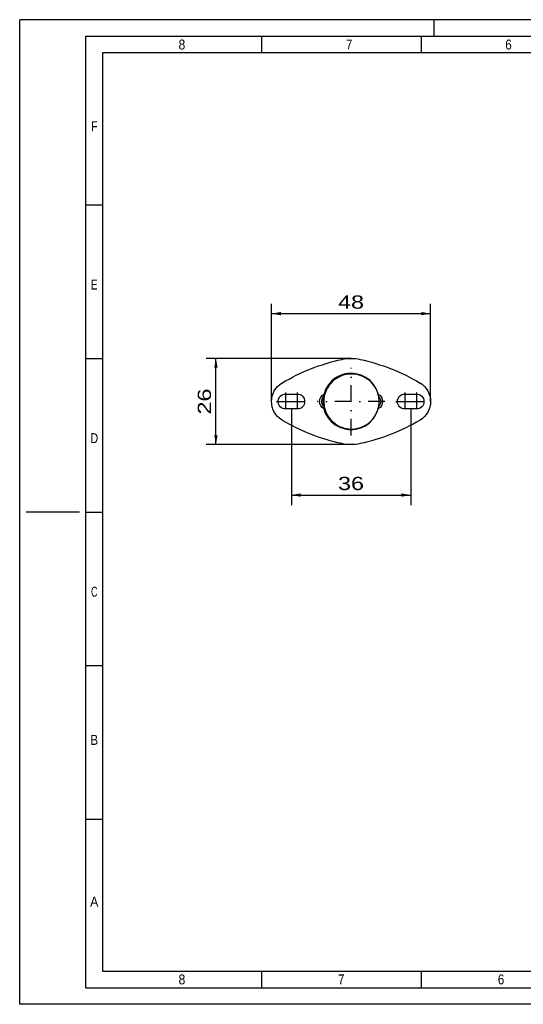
# Paper-space layout 'Blatt-1' of a CAD drawing. Header units: millimetres. Extents: x 0 to 420, y 0 to 297.
# Tile 1 of 3: x 0 to 152, y 0 to 297. Entities that reach past the tile are written whole.
import ezdxf
from ezdxf.enums import TextEntityAlignment as Align

# ---------------------------------------------------------------- set-up
doc = ezdxf.new("R2010")
doc.units = ezdxf.units.MM
doc.linetypes.add('DIVIDE', pattern=[10, 5, -2.5, 0, -2.5])
doc.layers.add('Winkelspiegeladapter', color=7, linetype='Continuous')
doc.styles.add('VERO0-courier new', font='txt')
doc.styles.add('VERO1-osifont', font='osifont-2014-11-14.ttf')
doc.dimstyles.new('Vero Software', dxfattribs={"dimtxt": 4, "dimasz": 2.835641, "dimexe": 1.25, "dimexo": 3, "dimgap": 1.5, "dimtad": 1, "dimdsep": 46, "dimtxsty": 'VERO0-courier new', "dimblk1": 'ArrowheadClosed', "dimblk2": 'ArrowheadClosed', "dimsah": 1, "dimcen": 0, "dimclrt": 7, "dimaunit": 1, "dimadec": 3, "dimazin": 2, "dimtfac": 0.8, "dimtdec": 3, "dimtmove": 0, "dimatfit": 3, "dimfxl": 1, "dimtolj": 1, "dimarcsym": 0})

# ---------------------------------------------------------------- blocks, each defined once
blk = doc.blocks.new('ArrowheadClosed')
at = {"color": 0}
blk.add_solid([(0, 0), (-1, 0.18), (-1, -0.18)], dxfattribs=at)
blk = doc.blocks.new('*D18')
at = {"layer": 'Winkelspiegeladapter', "color": 56, "linetype": 'Continuous'}
for p, q in [((75.98, 181.83), (75.98, 211.33)), ((123.98, 181.83), (123.98, 211.33)), ((75.98, 208.33), (123.98, 208.33))]:
    blk.add_line(p, q, dxfattribs=at)
at = {"layer": 'Winkelspiegeladapter', "color": 56, "linetype": 'Continuous', "extrusion": (0, 0, -1), "xscale": 2.83564090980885, "yscale": 2.83564090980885, "zscale": 2.83564090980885, "rotation": 359.9999999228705}
blk.add_blockref('ArrowheadClosed', (-75.98, 208.33), dxfattribs=at)
at = {"layer": 'Winkelspiegeladapter', "color": 56, "linetype": 'Continuous', "xscale": 2.83564090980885, "yscale": 2.83564090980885, "zscale": 2.83564090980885, "rotation": 7.71295443e-08}
blk.add_blockref('ArrowheadClosed', (123.98, 208.33), dxfattribs=at)
at = {"layer": 'Winkelspiegeladapter', "color": 7, "linetype": 'Continuous', "style": 'VERO0-courier new', "width": 0.931767}
blk.add_text('48', height=4, rotation=0, dxfattribs=at).set_placement((96.06, 209.83), (103.89, 209.83), align=Align.FIT)
blk = doc.blocks.new('*D19')
at = {"layer": 'Winkelspiegeladapter', "color": 56, "linetype": 'Continuous'}
for p, q in [((99.98, 194.83), (56.22, 194.83)), ((59.22, 168.83), (59.22, 194.83)), ((99.98, 168.83), (56.22, 168.83))]:
    blk.add_line(p, q, dxfattribs=at)
at = {"layer": 'Winkelspiegeladapter', "color": 56, "linetype": 'Continuous', "xscale": 2.83564090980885, "yscale": 2.83564090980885, "zscale": 2.83564090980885, "rotation": 89.99999953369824}
blk.add_blockref('ArrowheadClosed', (59.22, 194.83), dxfattribs=at)
at = {"layer": 'Winkelspiegeladapter', "color": 56, "linetype": 'Continuous', "extrusion": (0, 0, -1), "xscale": 2.83564090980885, "yscale": 2.83564090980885, "zscale": 2.83564090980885, "rotation": 270.0000004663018}
blk.add_blockref('ArrowheadClosed', (-59.22, 168.83), dxfattribs=at)
at = {"layer": 'Winkelspiegeladapter', "color": 7, "linetype": 'Continuous', "style": 'VERO0-courier new', "width": 0.931767}
blk.add_text('26', height=4, rotation=90, dxfattribs=at).set_placement((57.72, 177.91), (57.72, 185.74), align=Align.FIT)
blk = doc.blocks.new('*D22')
at = {"layer": 'Winkelspiegeladapter', "color": 56, "linetype": 'Continuous'}
for p, q in [((81.98, 179.58), (81.98, 150.61)), ((117.98, 179.58), (117.98, 150.61)), ((81.98, 153.61), (117.98, 153.61))]:
    blk.add_line(p, q, dxfattribs=at)
at = {"layer": 'Winkelspiegeladapter', "color": 56, "linetype": 'Continuous', "extrusion": (0, 0, -1), "xscale": 2.83564090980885, "yscale": 2.83564090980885, "zscale": 2.83564090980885}
blk.add_blockref('ArrowheadClosed', (-81.98, 153.61), dxfattribs=at)
at = {"layer": 'Winkelspiegeladapter', "color": 56, "linetype": 'Continuous', "xscale": 2.83564090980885, "yscale": 2.83564090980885, "zscale": 2.83564090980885}
blk.add_blockref('ArrowheadClosed', (117.98, 153.61), dxfattribs=at)
at = {"layer": 'Winkelspiegeladapter', "color": 7, "linetype": 'Continuous', "style": 'VERO0-courier new', "width": 0.931767}
blk.add_text('36', height=4, dxfattribs=at).set_placement((96.06, 155.11), (103.89, 155.11), align=Align.FIT)
blk = doc.blocks.new('Entity set 0')
at = {"layer": 'Winkelspiegeladapter', "color": 252, "linetype": 'Continuous'}
for p, q in [((0, 0), (0, 297)), ((420, 297), (0, 297)), ((125, 297), (125, 292)), ((20, 292), (415, 292)), ((20, 5), (20, 292)), ((72.92, 292), (72.92, 287)), ((121.14, 292), (121.14, 287)), ((20, 241.13), (25, 241.13)), ((20, 194.82), (25, 194.82)), ((18, 148.5), (2, 148.5)), ((20, 148.5), (25, 148.5)), ((20, 102.18), (25, 102.18)), ((20, 55.87), (25, 55.87)), ((72.92, 10), (72.92, 5)), ((121.14, 10), (121.14, 5)), ((20, 5), (415, 5)), ((420, 0), (0, 0))]:
    blk.add_line(p, q, dxfattribs=at)
at = {"layer": 'Winkelspiegeladapter', "color": 4, "linetype": 'Continuous'}
for p, q in [((25, 287), (25, 10)), ((410, 287), (25, 287)), ((25, 10), (410, 10))]:
    blk.add_line(p, q, dxfattribs=at)
at = {"layer": 'Winkelspiegeladapter', "color": 7, "linetype": 'Continuous', "style": 'VERO1-osifont'}
for s, width, p, p2 in [('6', 0.975837, (146.51, 288.01), (148.48, 288.01)), ('8', 0.977037, (47.93, 288.01), (49.98, 288.01)), ('7', 0.977877, (98.47, 288.01), (100.37, 288.01)), ('F', 0.980822, (21.52, 263.34), (23.48, 263.34)), ('E', 0.980822, (21.52, 215.59), (23.48, 215.59)), ('D', 0.979347, (21.33, 169.28), (23.67, 169.28)), ('C', 0.979347, (21.52, 122.96), (23.48, 122.96)), ('B', 0.977133, (21.34, 78.25), (23.66, 78.25)), ('A', 0.980459, (21.27, 29.48), (23.73, 29.48)), ('8', 0.977037, (47.93, 6.01), (49.98, 6.01)), ('7', 0.977877, (96.08, 6.01), (97.98, 6.01)), ('6', 0.975837, (144.26, 6.01), (146.23, 6.01))]:
    blk.add_text(s, height=3, dxfattribs=dict(at, width=width)).set_placement(p, p2, align=Align.FIT)
blk = doc.blocks.new('View  0')
at = {"layer": 'Winkelspiegeladapter', "color": 100, "linetype": 'DIVIDE'}
for p, q in [((99.98, 171.62), (99.98, 192.03)), ((80.23, 184.53), (80.23, 179.13)), ((83.73, 184.53), (83.73, 179.13)), ((116.23, 184.53), (116.23, 179.13)), ((119.73, 184.53), (119.73, 179.13)), ((77.53, 181.83), (82.93, 181.83)), ((81.03, 181.83), (86.43, 181.83)), ((110.18, 181.83), (89.78, 181.83)), ((113.53, 181.83), (118.93, 181.83)), ((117.03, 181.83), (122.43, 181.83))]:
    blk.add_line(p, q, dxfattribs=at)
at = {"layer": 'Winkelspiegeladapter', "color": 4, "linetype": 'Continuous'}
for p, q in [((80.23, 184.08), (83.73, 184.08)), ((116.23, 184.08), (119.73, 184.08)), ((83.73, 179.58), (80.23, 179.58)), ((119.73, 179.58), (116.23, 179.58))]:
    blk.add_line(p, q, dxfattribs=at)
at = {"layer": 'Winkelspiegeladapter', "color": 136, "linetype": 'Continuous', "flags": 128}
blk.add_lwpolyline([(92.01, 183.82), (91.89, 183.25), (91.81, 182.67), (91.77, 182.09), (91.78, 181.5), (91.83, 180.86), (91.92, 180.23), (92.07, 179.62), (92.26, 179.02), (92.3, 178.9), (92.53, 178.36), (92.8, 177.84), (93.09, 177.34), (93.42, 176.87), (93.77, 176.43), (94.25, 175.92), (94.75, 175.46), (95.29, 175.06), (95.83, 174.7), (96.51, 174.34), (97.2, 174.05), (97.89, 173.82), (98.58, 173.67), (99.46, 173.55), (100.33, 173.53), (101.17, 173.59), (101.98, 173.74), (102.8, 173.97), (103.58, 174.28), (104.33, 174.66), (105.03, 175.12), (105.64, 175.61), (106.22, 176.17), (106.75, 176.8), (107.23, 177.5), (107.48, 177.94), (107.71, 178.4), (107.92, 178.9), (108.1, 179.43), (108.18, 179.74), (108.26, 180.06), (108.33, 180.39), (108.38, 180.73), (108.42, 181.08), (108.44, 181.34), (108.45, 181.69), (108.45, 182.05), (108.43, 182.4), (108.4, 182.74), (108.35, 183.13), (108.28, 183.52), (108.19, 183.89), (108.09, 184.24), (107.94, 184.7), (107.76, 185.14), (107.57, 185.55), (107.36, 185.94), (106.98, 186.53), (106.57, 187.07), (106.13, 187.57), (105.67, 188.02), (104.99, 188.56), (104.26, 189.02), (103.49, 189.41), (102.69, 189.72), (101.85, 189.94), (100.98, 190.08), (100.08, 190.12), (99.16, 190.07), (98.54, 189.98), (97.91, 189.83), (97.28, 189.63), (96.66, 189.38), (96.13, 189.12), (95.6, 188.81), (95.09, 188.45), (94.6, 188.05), (94.17, 187.65), (93.76, 187.21), (93.38, 186.73), (93.03, 186.22), (92.77, 185.77), (92.54, 185.31), (92.33, 184.83), (92.16, 184.33)], close=True, dxfattribs=at)
at = {"layer": 'Winkelspiegeladapter', "color": 4, "linetype": 'Continuous', "flags": 128}
blk.add_lwpolyline([(99.87, 173.34), (99.96, 173.33), (99.98, 173.33)], dxfattribs=at)
at = {"layer": 'Winkelspiegeladapter', "color": 4, "linetype": 'Continuous', "extrusion": (0, 0, -1)}
for centre, radius, start, end in [((-109.89, 135.88), 60, 59.1751, 77.8224), ((-99.98, 181.83), 13, 77.8224, 102.1776), ((-90.06, 135.88), 60, 102.1776, 120.8249), ((-82.48, 181.83), 6.5, 300.8249, 59.1751), ((-117.48, 181.83), 6.5, 120.8249, 239.1751), ((-80.23, 181.83), 2.25, 270, 90), ((-83.73, 181.83), 2.25, 90, 270), ((-92.98, 181.83), 2.5, 299.0591, 60.9411), ((-106.98, 181.83), 2.5, 119.0596, 240.9406), ((-116.23, 181.83), 2.25, 270, 90), ((-119.73, 181.83), 2.25, 90, 270), ((-109.89, 227.77), 60, 282.1776, 300.8249), ((-90.06, 227.77), 60, 239.1751, 257.8224), ((-99.98, 181.83), 13, 257.8224, 282.1776)]:
    blk.add_arc(centre, radius, start, end, dxfattribs=at)
at = {"layer": 'Winkelspiegeladapter', "color": 4, "linetype": 'Continuous'}
for centre, radius, start, end in [((99.98, 181.83), 8.5, 182.2496, 166.0913), ((100.03, 181.82), 8.55, 166.1323, 182.2018)]:
    blk.add_arc(centre, radius, start, end, dxfattribs=at)
at = {"layer": 'Winkelspiegeladapter', "color": 136, "linetype": 'Continuous'}
for centre, start, end in [((92.98, 181.83), 133.5066, 226.494), ((106.98, 181.83), 313.602, 46.3944)]:
    blk.add_arc(centre, 2, start, end, dxfattribs=at)

psp = doc.layouts.new('Blatt-1')

# ---------------------------------------------------------------- block references
at = {"layer": 'Winkelspiegeladapter', "color": 4, "linetype": 'Continuous'}
for name in ['Entity set 0', 'View  0']:
    psp.add_blockref(name, (0, 0), dxfattribs=at)

# ---------------------------------------------------------------- dimensions: what is measured, and where the dimension line sits
at = {"layer": 'Winkelspiegeladapter', "color": 56, "linetype": 'Continuous'}
for base, p1, p2, angle, picture, middle in [((115.528, 208.33), (75.978, 181.825), (123.978, 181.825), 0, '*D18', (105.391, 209.83)), ((59.22, 172.973), (99.978, 194.825), (99.978, 168.825), 90, '*D19', (57.72, 187.238))]:
    dim = psp.add_linear_dim(base=base, p1=p1, p2=p2, angle=angle, dimstyle='Vero Software', override={"dimasz": 2.835641, "dimdsep": 46, "dimtxsty": 'VERO0-courier new'}, dxfattribs=at)
    dim.commit()
    dim.dimension.update_dxf_attribs({"geometry": picture, "text_midpoint": middle})
dim = psp.add_linear_dim(base=(107.708, 153.607), p1=(81.978, 179.575), p2=(117.978, 179.575), dimstyle='Vero Software', override={"dimasz": 2.835641, "dimdsep": 46, "dimtxsty": 'VERO0-courier new'}, dxfattribs=at)
dim.commit()
dim.dimension.update_dxf_attribs({"geometry": '*D22', "text_midpoint": (105.391, 155.107)})

doc.saveas('drawing.dxf')
